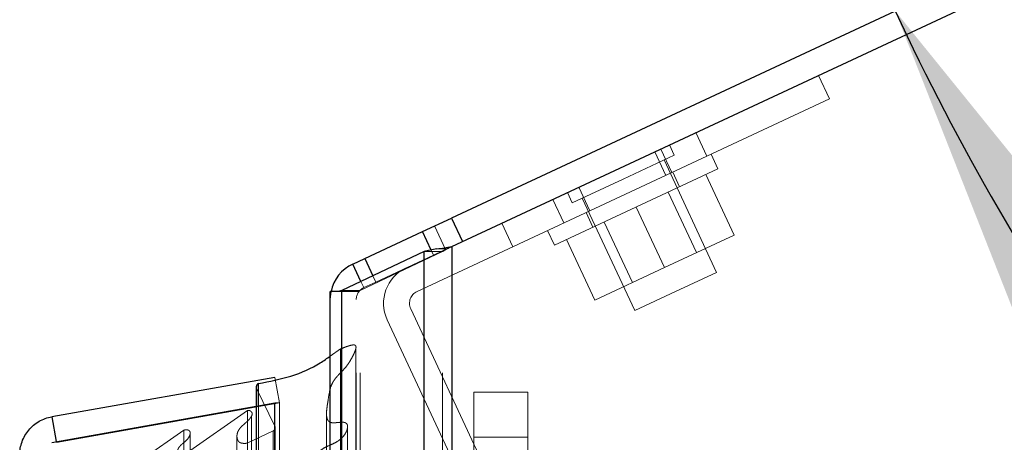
# Model space of a CAD drawing. Header units: inches. Extents: x 0.2 to 10.8, y 0.2 to 8.2.
# Tile 76 of 84: x 6.277 to 6.55, y 5.277 to 5.394. Entities that reach past the tile are written whole.
import ezdxf

# ---------------------------------------------------------------- set-up
doc = ezdxf.new("R2010")
doc.units = ezdxf.units.IN
doc.header["$MEASUREMENT"] = 0
doc.linetypes.add('HIDDEN', pattern=[0.07500000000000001, 0.05, -0.025])
doc.layers.add('DIMENSIONS', color=140, linetype='Continuous')
doc.styles.add('SLDTEXTSTYLE0', font='TXT', dxfattribs={"width": 0.7})
doc.dimstyles.new('SLDDIMSTYLE4', dxfattribs={"dimtxt": 0.0849609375, "dimasz": 0.13, "dimexe": 0, "dimexo": 0.0625, "dimgap": 0.021240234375, "dimtad": 0, "dimtih": 1, "dimtoh": 1, "dimdec": 4, "dimlfac": 10, "dimzin": 12, "dimdsep": 46, "dimtxsty": 'SLDTEXTSTYLE0', "dimsah": 1, "dimcen": 0.09, "dimadec": 0, "dimazin": 3, "dimtfac": 1, "dimtdec": 0, "dimtofl": 0, "dimtmove": 0, "dimatfit": 3, "dimfxl": 0, "dimfrac": 2, "dimtolj": 1, "dimtzin": 12, "dimarcsym": 0})

# ---------------------------------------------------------------- blocks, each defined once
blk = doc.blocks.new('_D_13')
at = {"layer": 'DIMENSIONS'}
blk.add_line((7.071257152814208, 5.691669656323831), (6.329765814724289, 5.691669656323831), dxfattribs=at)
for start, end in [(159.7730923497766, 180), (205.0000000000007, 225.2269076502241)]:
    blk.add_arc((7.15335915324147, 5.691669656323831), 0.6985933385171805, start, end, dxfattribs=at)
for points in [[(6.45476581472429, 5.691669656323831), (6.486623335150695, 5.819282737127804), (6.446792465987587, 5.822957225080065)], [(6.520218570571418, 5.39643135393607), (6.568476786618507, 5.274074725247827), (6.603022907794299, 5.294238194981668)]]:
    blk.add_solid(points, dxfattribs=at)
at = {"layer": 'DIMENSIONS', "insert": (6.367675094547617, 5.593998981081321), "char_height": 0.08333333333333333, "attachment_point": 1, "style": 'SLDTEXTSTYLE0'}
blk.add_mtext('25°', dxfattribs=at)

msp = doc.modelspace()

# ---------------------------------------------------------------- linework, layer by layer
at = {"color": 7, "linetype": 'Continuous', "lineweight": 25}
for p, q in [((7.153359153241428, 5.69166965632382), (6.397187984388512, 5.33906124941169)), ((6.397293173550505, 5.331165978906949), (7.156402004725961, 5.685144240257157)), ((6.389177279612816, 5.335325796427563), (6.397187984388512, 5.33906124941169)), ((6.397187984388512, 5.33906124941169), (6.400230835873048, 5.332535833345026)), ((6.373155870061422, 5.32785489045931), (6.389177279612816, 5.335325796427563)), ((6.391573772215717, 5.330186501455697), (6.389177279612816, 5.335325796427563)), ((6.389656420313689, 5.329749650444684), (6.366765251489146, 5.318981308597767)), ((6.389656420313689, 2.996170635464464), (6.389656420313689, 5.329749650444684)), ((6.397293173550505, 5.331165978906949), (6.397293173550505, 2.996170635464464)), ((6.369837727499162, 5.326307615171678), (6.373155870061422, 5.32785489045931)), ((6.372086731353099, 5.321484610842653), (6.369837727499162, 5.326307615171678)), ((6.373155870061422, 5.32785489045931), (6.375399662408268, 5.323043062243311)), ((6.363602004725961, 2.996170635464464), (6.363602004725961, 5.318670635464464)), ((6.365638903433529, 5.318670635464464), (6.363602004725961, 5.318670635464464)), ((6.366765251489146, 2.996170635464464), (6.366765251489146, 5.318981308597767)), ((6.348238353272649, 5.294927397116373), (6.286413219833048, 5.284025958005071)), ((6.343678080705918, 5.287021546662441), (6.343678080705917, 5.293186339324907)), ((6.343066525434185, 5.292264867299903), (6.343066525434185, 5.286913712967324)), ((6.286413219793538, 5.276924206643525), (6.348238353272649, 5.287825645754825)), ((6.348238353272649, 3.027495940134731), (6.348238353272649, 5.287825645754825)), ((6.348238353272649, 5.287825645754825), (6.348321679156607, 5.28782564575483)), ((6.286413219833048, 5.284025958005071), (6.28762769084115, 5.277138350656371))]:
    msp.add_line(p, q, dxfattribs=at)
at = {"color": 7, "linetype": 'HIDDEN', "lineweight": 18}
for p, q in [((6.498977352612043, 5.378582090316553), (6.502020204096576, 5.372056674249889)), ((6.502020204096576, 5.372056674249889), (6.468033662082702, 5.356208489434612)), ((6.468033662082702, 5.356208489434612), (6.464990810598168, 5.362733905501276)), ((6.464990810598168, 5.362733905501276), (6.468033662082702, 5.356208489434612)), ((6.458963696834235, 5.356475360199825), (6.457643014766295, 5.359307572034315)), ((6.38764416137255, 5.318722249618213), (6.468033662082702, 5.356208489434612)), ((6.444802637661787, 5.349871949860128), (6.458963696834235, 5.356475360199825)), ((6.453558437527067, 5.357402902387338), (6.456601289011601, 5.350877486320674)), ((6.45520308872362, 5.358169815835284), (6.458245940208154, 5.351644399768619)), ((6.471084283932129, 5.352665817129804), (6.469182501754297, 5.35674420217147)), ((6.470658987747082, 5.324000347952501), (6.456131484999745, 5.355154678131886)), ((6.471084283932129, 5.352665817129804), (6.425768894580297, 5.331534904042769)), ((6.460435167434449, 5.34770005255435), (6.458533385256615, 5.351778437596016)), ((6.467730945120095, 5.351102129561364), (6.475549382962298, 5.334335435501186)), ((6.430641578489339, 5.343268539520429), (6.444802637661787, 5.349871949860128)), ((6.429320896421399, 5.346100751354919), (6.430641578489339, 5.343268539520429)), ((6.432545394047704, 5.347604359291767), (6.435588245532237, 5.341078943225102)), ((6.465122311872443, 5.329473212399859), (6.457303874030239, 5.346239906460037)), ((6.425339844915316, 5.344244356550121), (6.428382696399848, 5.337718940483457)), ((6.425339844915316, 5.344244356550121), (6.428382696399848, 5.337718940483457)), ((6.425339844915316, 5.344244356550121), (6.428382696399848, 5.337718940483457)), ((6.425339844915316, 5.344244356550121), (6.428382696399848, 5.337718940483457)), ((6.433473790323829, 5.34458922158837), (6.448001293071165, 5.313434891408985)), ((6.434516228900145, 5.340579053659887), (6.436418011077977, 5.336500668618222)), ((6.448426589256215, 5.342100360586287), (6.456245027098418, 5.32533366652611)), ((6.395538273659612, 5.330347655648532), (6.39249542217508, 5.336873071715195)), ((6.411178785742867, 5.337640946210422), (6.4142216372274, 5.33111553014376)), ((6.439549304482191, 5.337960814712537), (6.447367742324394, 5.321194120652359)), ((6.423867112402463, 5.335613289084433), (6.425768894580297, 5.331534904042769)), ((6.456245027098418, 5.32533366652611), (6.475549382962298, 5.334335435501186)), ((6.429122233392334, 5.33309859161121), (6.436940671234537, 5.316331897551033)), ((6.371856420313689, 5.318981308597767), (6.394747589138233, 5.329749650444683)), ((6.392220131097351, 5.328800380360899), (6.376198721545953, 5.321329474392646)), ((6.394747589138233, 5.329749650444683), (6.389656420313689, 5.329749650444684)), ((6.389656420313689, 2.996170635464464), (6.38965642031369, 5.329749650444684)), ((6.392220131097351, 5.328800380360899), (6.391573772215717, 5.330186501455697)), ((6.397248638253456, 5.331145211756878), (6.392220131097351, 5.328800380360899)), ((6.39591551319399, 5.330506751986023), (6.393160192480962, 5.330506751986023)), ((6.394747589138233, 2.996170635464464), (6.394747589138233, 5.329749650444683)), ((6.394747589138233, 2.996170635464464), (6.394747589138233, 5.329749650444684)), ((6.397293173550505, 5.331165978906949), (6.397293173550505, 2.996170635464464)), ((6.397293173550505, 2.996170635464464), (6.397293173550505, 5.331165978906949)), ((6.397293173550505, 2.996170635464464), (6.397293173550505, 5.33116597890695)), ((6.436940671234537, 5.316331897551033), (6.456245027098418, 5.32533366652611)), ((6.459330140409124, 5.318717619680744), (6.470658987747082, 5.324000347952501)), ((6.372880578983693, 5.319782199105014), (6.372086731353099, 5.321484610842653)), ((6.376198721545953, 5.321329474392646), (6.372880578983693, 5.319782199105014)), ((6.375399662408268, 5.323043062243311), (6.376198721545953, 5.321329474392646)), ((6.371480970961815, 5.318670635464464), (6.365638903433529, 5.318670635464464)), ((6.371856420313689, 5.318981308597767), (6.366765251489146, 5.318981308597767)), ((6.366765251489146, 2.996170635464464), (6.366765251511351, 5.318981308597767)), ((6.370802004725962, 2.996170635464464), (6.370802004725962, 5.318670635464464)), ((6.371856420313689, 2.996170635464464), (6.371856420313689, 5.318981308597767)), ((6.371856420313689, 2.996170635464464), (6.371856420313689, 5.318981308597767)), ((6.448001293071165, 5.313434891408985), (6.459330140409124, 5.318717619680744)), ((6.410245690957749, 5.261734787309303), (6.385902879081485, 5.313938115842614)), ((6.403720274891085, 5.25869193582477), (6.379377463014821, 5.310895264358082)), ((6.363602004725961, 5.300832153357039), (6.366460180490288, 5.302790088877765)), ((6.366460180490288, 3.012531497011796), (6.366460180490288, 5.302790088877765)), ((6.348238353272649, 5.294927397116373), (6.349488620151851, 5.287836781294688)), ((6.343167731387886, 3.023495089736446), (6.343167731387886, 5.291826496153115)), ((6.348328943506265, 5.281244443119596), (6.343167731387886, 5.291826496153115)), ((6.343167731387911, 3.023495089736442), (6.343167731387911, 5.291826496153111)), ((6.403354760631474, 5.290855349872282), (6.418354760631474, 5.290855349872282)), ((6.403354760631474, 5.278355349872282), (6.403354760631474, 5.290855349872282)), ((6.418354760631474, 5.290855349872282), (6.418354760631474, 5.278355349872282)), ((6.349488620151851, 5.287836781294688), (6.28766348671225, 5.276935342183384)), ((6.287663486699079, 5.276924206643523), (6.349488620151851, 5.28782564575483)), ((6.348321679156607, 5.28782564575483), (6.349488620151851, 5.28782564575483)), ((6.349488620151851, 3.027495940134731), (6.349488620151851, 5.28782564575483)), ((6.32369413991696, 5.27390479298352), (6.340602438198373, 5.285744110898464)), ((6.340602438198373, 3.0295774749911), (6.340602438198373, 5.285744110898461)), ((6.343066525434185, 5.286913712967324), (6.343066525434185, 3.028407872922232)), ((6.343678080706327, 3.028300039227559), (6.343678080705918, 5.287021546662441)), ((6.341793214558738, 3.03108332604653), (6.341793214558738, 5.284283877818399)), ((6.362553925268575, 5.284845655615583), (6.362553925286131, 3.030481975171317)), ((6.362553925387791, 5.28484372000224), (6.362553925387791, 3.030492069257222)), ((6.311673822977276, 5.272341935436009), (6.322992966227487, 5.280267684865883)), ((6.322992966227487, 3.035053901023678), (6.322992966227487, 5.280267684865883)), ((6.340565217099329, 5.276687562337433), (6.347787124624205, 5.280088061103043)), ((6.347787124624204, 3.035233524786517), (6.347787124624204, 5.280088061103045)), ((6.347787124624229, 3.035233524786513), (6.347787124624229, 5.28008806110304)), ((6.348328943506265, 3.034077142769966), (6.348328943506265, 5.281244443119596)), ((6.348361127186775, 3.034328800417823), (6.348361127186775, 5.280992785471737)), ((6.28762769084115, 5.277138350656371), (6.28766348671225, 5.276935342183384)), ((6.324710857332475, 5.279153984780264), (6.324710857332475, 5.27915876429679)), ((6.32471085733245, 3.036162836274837), (6.32471085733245, 5.27915382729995)), ((6.337725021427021, 5.278660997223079), (6.337725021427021, 5.278658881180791)), ((6.337725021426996, 5.278658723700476), (6.337725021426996, 3.036672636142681)), ((6.403354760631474, 5.220440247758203), (6.403354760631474, 5.278355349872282)), ((6.403354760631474, 5.278355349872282), (6.418354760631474, 5.278355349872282)), ((6.403354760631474, 5.278355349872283), (6.418354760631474, 5.278355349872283)), ((6.418354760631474, 5.278355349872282), (6.418354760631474, 5.220440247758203))]:
    msp.add_line(p, q, dxfattribs=at)
at = {"color": 7, "linetype": 'HIDDEN', "lineweight": 18, "flags": 128}
for points in [[(6.363602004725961, 5.316519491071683), (6.363710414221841, 5.318045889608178), (6.363818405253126, 5.318670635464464)], [(6.37066884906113, 3.012459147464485), (6.370669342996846, 4.148595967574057), (6.370668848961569, 5.302857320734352)], [(6.368389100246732, 3.034127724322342), (6.368389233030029, 4.111322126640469), (6.368389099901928, 5.281180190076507)], [(6.368389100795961, 3.034114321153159), (6.368389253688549, 4.139523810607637), (6.368389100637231, 5.281209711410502)]]:
    msp.add_lwpolyline(points, dxfattribs=at)
at = {"color": 7, "linetype": 'Continuous', "lineweight": 25}
for centre, radius, start, end in [((6.374402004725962, 5.316519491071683), 0.01079999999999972, 115.0000000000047, 168.5109861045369), ((6.344066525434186, 5.292264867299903), 0.001000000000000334, 112.8577604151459, 180)]:
    msp.add_arc(centre, radius, start, end, dxfattribs=at)
at = {"color": 7, "linetype": 'HIDDEN', "lineweight": 18}
for centre, radius, start, end in [((6.389165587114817, 5.315459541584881), 0.01080000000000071, 115.0000000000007, 204.9999999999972), ((6.374402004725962, 5.316519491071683), 0.003599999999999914, 115.0000000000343, 180), ((6.389165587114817, 5.315459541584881), 0.003600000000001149, 115.0000000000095, 204.9999999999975), ((6.344066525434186, 5.292264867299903), 0.001000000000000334, 180, 205.9999999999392), ((6.347361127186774, 5.280992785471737), 0.001000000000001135, 295.2138142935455, 14.57562494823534)]:
    msp.add_arc(centre, radius, start, end, dxfattribs=at)
at = {"color": 7, "linetype": 'Continuous', "lineweight": 25}
for points in [[(6.393160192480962, 5.330506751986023), (6.391851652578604, 5.330253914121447), (6.390657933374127, 5.330002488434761), (6.389656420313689, 5.329749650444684)], [(6.393160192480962, 5.330506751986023), (6.394468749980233, 5.330726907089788), (6.395876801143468, 5.33094582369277), (6.397293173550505, 5.331165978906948)], [(6.366765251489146, 5.318981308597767), (6.366355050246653, 5.318877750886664), (6.365977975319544, 5.318774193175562), (6.365638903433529, 5.318670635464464)]]:
    msp.add_open_spline(points, degree=3, dxfattribs=at)
at = {"color": 7, "linetype": 'HIDDEN', "lineweight": 18}
for points in [[(6.395915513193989, 5.330506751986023), (6.39547948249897, 5.330254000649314), (6.395081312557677, 5.330002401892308), (6.394747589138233, 5.329749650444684)], [(6.395915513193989, 5.330506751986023), (6.396350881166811, 5.330726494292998), (6.396821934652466, 5.330946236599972), (6.397293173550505, 5.331165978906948)], [(6.371856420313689, 5.318981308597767), (6.371719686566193, 5.318877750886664), (6.371593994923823, 5.318774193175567), (6.371480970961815, 5.318670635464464)]]:
    msp.add_open_spline(points, degree=3, dxfattribs=at)
for points, knots in [([(6.366460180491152, 5.302790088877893), (6.366825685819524, 5.302942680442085), (6.367495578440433, 5.30322234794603), (6.368437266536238, 5.303558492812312), (6.369213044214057, 5.303802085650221), (6.36978606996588, 5.303906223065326), (6.370188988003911, 5.303913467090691), (6.370455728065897, 5.303863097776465), (6.370640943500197, 5.303700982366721), (6.370726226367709, 5.303467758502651), (6.370741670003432, 5.303181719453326), (6.370679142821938, 5.302862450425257), (6.370568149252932, 5.30253051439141), (6.370335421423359, 5.301853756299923), (6.369896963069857, 5.300890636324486), (6.369230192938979, 5.299688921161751), (6.368526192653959, 5.298570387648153), (6.367742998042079, 5.297545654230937), (6.366795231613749, 5.296552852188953), (6.365925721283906, 5.295685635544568), (6.365209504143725, 5.29486735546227), (6.364668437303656, 5.294157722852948), (6.364035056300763, 5.293124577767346), (6.363343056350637, 5.291269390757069), (6.363110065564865, 5.289253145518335), (6.362806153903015, 5.287411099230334), (6.362627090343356, 5.286202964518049), (6.362523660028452, 5.284929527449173), (6.362590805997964, 5.283824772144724), (6.362902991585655, 5.282963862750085), (6.36337935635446, 5.282567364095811), (6.363910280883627, 5.282362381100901), (6.364492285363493, 5.282312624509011), (6.365236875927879, 5.282369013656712), (6.36598399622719, 5.282444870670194), (6.366575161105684, 5.282491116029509), (6.366958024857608, 5.282500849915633), (6.367239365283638, 5.282487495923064), (6.367521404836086, 5.282434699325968), (6.367798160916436, 5.28233899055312), (6.368083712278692, 5.282180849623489), (6.368319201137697, 5.28188003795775), (6.368393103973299, 5.281485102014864), (6.368394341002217, 5.281082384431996), (6.368333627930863, 5.280695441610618), (6.368187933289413, 5.280181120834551), (6.367877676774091, 5.27950366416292), (6.367362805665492, 5.278735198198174), (6.366688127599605, 5.278006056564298), (6.365904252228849, 5.277368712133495), (6.364731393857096, 5.276655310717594), (6.363228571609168, 5.27604762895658), (6.361702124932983, 5.27526659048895), (6.360443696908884, 5.274437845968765), (6.359399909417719, 5.273520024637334), (6.358792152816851, 5.272674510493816), (6.358523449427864, 5.272013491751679), (6.358424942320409, 5.271572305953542), (6.358419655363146, 5.271123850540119), (6.358527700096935, 5.270672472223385), (6.358694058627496, 5.270354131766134), (6.358899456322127, 5.270094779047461), (6.359135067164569, 5.269871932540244), (6.359531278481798, 5.269620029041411), (6.360055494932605, 5.269368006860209), (6.360610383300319, 5.269104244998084), (6.361240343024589, 5.268747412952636), (6.36194502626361, 5.268297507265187), (6.36275673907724, 5.2677575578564), (6.363671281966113, 5.267093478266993), (6.364625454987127, 5.266308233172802), (6.36555043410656, 5.265407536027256), (6.366268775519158, 5.264515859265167), (6.366796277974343, 5.263596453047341), (6.366987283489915, 5.262864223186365), (6.366997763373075, 5.262296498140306), (6.366935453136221, 5.261892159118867), (6.366663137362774, 5.261400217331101), (6.366051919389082, 5.261174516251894), (6.365403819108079, 5.261110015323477), (6.364660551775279, 5.261170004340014), (6.363718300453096, 5.261320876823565), (6.362634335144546, 5.261555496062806), (6.361541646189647, 5.261800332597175), (6.360567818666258, 5.261969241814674), (6.359817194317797, 5.26204320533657), (6.359285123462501, 5.261990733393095), (6.358920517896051, 5.261884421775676), (6.358637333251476, 5.261712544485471), (6.358448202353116, 5.261392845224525), (6.358389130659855, 5.260999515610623), (6.358440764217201, 5.260598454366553), (6.358527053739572, 5.260208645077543), (6.358656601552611, 5.259749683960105), (6.358842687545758, 5.259211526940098), (6.359072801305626, 5.258614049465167), (6.359279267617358, 5.258127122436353), (6.359426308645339, 5.257800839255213), (6.359504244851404, 5.257633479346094), (6.359544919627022, 5.257547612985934), (6.359565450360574, 5.257504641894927), (6.359575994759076, 5.257482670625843), (6.359580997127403, 5.257472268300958), (6.359583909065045, 5.257466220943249), (6.359584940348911, 5.257464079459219), (6.35958727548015, 5.257459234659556), (6.359586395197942, 5.257461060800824), (6.359585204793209, 5.25746353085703), (6.359586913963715, 5.257459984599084), (6.359587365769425, 5.257459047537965), (6.359587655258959, 5.257458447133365), (6.35958802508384, 5.257457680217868), (6.359588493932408, 5.257456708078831), (6.359589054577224, 5.257455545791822), (6.359589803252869, 5.257453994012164), (6.359590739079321, 5.257452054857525), (6.359591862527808, 5.257449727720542), (6.359593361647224, 5.257446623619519), (6.359595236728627, 5.257442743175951), (6.359597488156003, 5.257438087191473), (6.359600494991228, 5.257431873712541), (6.359604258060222, 5.257424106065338), (6.359608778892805, 5.257414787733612), (6.359614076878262, 5.257403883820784), (6.359620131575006, 5.257391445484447), (6.359626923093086, 5.25737752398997), (6.359633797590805, 5.257363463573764), (6.359656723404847, 5.257316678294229), (6.359714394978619, 5.257200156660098), (6.359844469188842, 5.256944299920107), (6.360107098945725, 5.256454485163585), (6.360521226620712, 5.255758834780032), (6.361071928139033, 5.254962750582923), (6.361818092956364, 5.254017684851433), (6.362999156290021, 5.252738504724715), (6.364295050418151, 5.25158748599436), (6.365323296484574, 5.250602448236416), (6.365836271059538, 5.249971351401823), (6.36615468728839, 5.249264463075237), (6.366077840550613, 5.248510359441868), (6.365789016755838, 5.247967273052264), (6.36544248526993, 5.247588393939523), (6.365091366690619, 5.247368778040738), (6.364673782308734, 5.247229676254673), (6.364218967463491, 5.247176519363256), (6.36372542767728, 5.247212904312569), (6.363182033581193, 5.247331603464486), (6.362563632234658, 5.247527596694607), (6.361873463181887, 5.247773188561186), (6.361402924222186, 5.247968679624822), (6.361153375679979, 5.248072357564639)], [0, 0, 0, 0, 0.01126777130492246, 0.02065140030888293, 0.02797978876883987, 0.03376005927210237, 0.03628641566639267, 0.03862352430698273, 0.04091172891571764, 0.04357633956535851, 0.04741083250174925, 0.05144594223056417, 0.05577400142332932, 0.06044538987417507, 0.07749990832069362, 0.09368254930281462, 0.1089547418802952, 0.1234211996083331, 0.1374589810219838, 0.1541857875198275, 0.1631814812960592, 0.1733416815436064, 0.1846204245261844, 0.2054555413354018, 0.2454682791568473, 0.2599675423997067, 0.2751970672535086, 0.291110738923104, 0.3078145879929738, 0.3169294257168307, 0.3232757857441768, 0.327302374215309, 0.3323881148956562, 0.3386202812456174, 0.3471351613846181, 0.3524201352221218, 0.3544046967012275, 0.3573351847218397, 0.3598770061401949, 0.3620585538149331, 0.3654233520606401, 0.3696475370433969, 0.3745584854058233, 0.379543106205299, 0.3846674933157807, 0.3899520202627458, 0.3993216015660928, 0.4110442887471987, 0.421894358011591, 0.4318958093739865, 0.4428826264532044, 0.4621394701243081, 0.4783951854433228, 0.492699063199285, 0.5077194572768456, 0.5224416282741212, 0.5279659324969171, 0.5334556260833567, 0.5389585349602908, 0.5445610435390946, 0.5503070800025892, 0.5523937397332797, 0.5556576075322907, 0.5602898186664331, 0.5664486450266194, 0.5726686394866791, 0.5782442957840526, 0.5878992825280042, 0.5977868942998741, 0.6078605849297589, 0.6227337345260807, 0.6366540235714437, 0.6496602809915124, 0.6610646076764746, 0.6740219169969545, 0.6771730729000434, 0.6823512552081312, 0.6894606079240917, 0.6953482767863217, 0.7000226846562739, 0.7066125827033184, 0.7151279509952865, 0.7256360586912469, 0.7366722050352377, 0.74550277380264, 0.7521767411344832, 0.7567669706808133, 0.7594119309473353, 0.7627429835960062, 0.7667833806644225, 0.77168496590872, 0.7770768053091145, 0.782020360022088, 0.7865163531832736, 0.7945956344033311, 0.8027267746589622, 0.8099369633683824, 0.8136537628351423, 0.8155825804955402, 0.8165591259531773, 0.817049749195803, 0.8172955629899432, 0.8174185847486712, 0.8174801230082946, 0.8175108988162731, 0.8175443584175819, 0.8175602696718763, 0.8175762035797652, 0.8176055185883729, 0.8176091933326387, 0.8176168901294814, 0.8176286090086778, 0.8176399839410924, 0.817655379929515, 0.8176747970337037, 0.8177015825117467, 0.8177323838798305, 0.817767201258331, 0.8178248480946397, 0.8178864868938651, 0.817952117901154, 0.8180716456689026, 0.8181950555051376, 0.818322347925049, 0.8185049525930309, 0.8186894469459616, 0.8188758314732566, 0.8190641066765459, 0.8205505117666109, 0.8235164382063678, 0.8292873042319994, 0.8402466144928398, 0.8518375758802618, 0.8625950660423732, 0.8809403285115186, 0.9088719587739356, 0.9180091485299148, 0.9271299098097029, 0.9359861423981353, 0.9448673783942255, 0.9543141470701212, 0.9584142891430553, 0.962390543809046, 0.966411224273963, 0.9704134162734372, 0.9744692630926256, 0.9794956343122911, 0.9854988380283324, 0.9923093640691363, 1, 1, 1, 1]), ([(6.340602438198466, 5.285744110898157), (6.340645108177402, 5.285754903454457), (6.340732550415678, 5.285777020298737), (6.340877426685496, 5.285782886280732), (6.341029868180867, 5.285767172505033), (6.341187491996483, 5.285727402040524), (6.341345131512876, 5.285664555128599), (6.341496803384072, 5.285579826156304), (6.341635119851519, 5.285475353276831), (6.341761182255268, 5.285343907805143), (6.341891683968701, 5.285142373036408), (6.342007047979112, 5.284692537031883), (6.341734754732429, 5.284081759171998), (6.341198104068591, 5.28335899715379), (6.340475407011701, 5.282621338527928), (6.339593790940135, 5.281867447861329), (6.338881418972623, 5.28122770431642), (6.338420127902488, 5.280659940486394), (6.338123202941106, 5.280197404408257), (6.337867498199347, 5.279635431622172), (6.337709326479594, 5.278969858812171), (6.337716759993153, 5.278267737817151), (6.337869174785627, 5.277610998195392), (6.338150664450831, 5.277152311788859), (6.338509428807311, 5.276868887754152), (6.338946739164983, 5.276707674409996), (6.339448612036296, 5.276632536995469), (6.340001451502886, 5.276621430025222), (6.340375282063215, 5.276665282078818), (6.340565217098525, 5.27668756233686)], [0, 0, 0, 0, 0.008015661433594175, 0.01642624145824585, 0.02548130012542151, 0.03532265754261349, 0.04596837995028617, 0.05731829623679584, 0.06918684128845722, 0.08154973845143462, 0.09716460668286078, 0.1262066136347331, 0.193864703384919, 0.2508569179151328, 0.3344528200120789, 0.4187956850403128, 0.5010146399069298, 0.5361129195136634, 0.5786151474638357, 0.6281782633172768, 0.6848127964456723, 0.7500089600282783, 0.8064906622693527, 0.8477527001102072, 0.8748195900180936, 0.9022650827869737, 0.9327237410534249, 0.9658184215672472, 1, 1, 1, 1]), ([(6.322992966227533, 5.280267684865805), (6.323041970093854, 5.280292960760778), (6.323140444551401, 5.280343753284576), (6.323313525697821, 5.280391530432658), (6.323498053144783, 5.280417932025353), (6.323691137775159, 5.280421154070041), (6.323886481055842, 5.280401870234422), (6.324078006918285, 5.280360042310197), (6.32425878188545, 5.280295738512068), (6.324421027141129, 5.28020902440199), (6.324586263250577, 5.280074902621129), (6.324728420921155, 5.279837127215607), (6.324764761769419, 5.279520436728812), (6.324732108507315, 5.279186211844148), (6.324574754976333, 5.278612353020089), (6.324042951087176, 5.277723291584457), (6.323087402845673, 5.276933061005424), (6.322299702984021, 5.276264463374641), (6.321794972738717, 5.275749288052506), (6.32140987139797, 5.275187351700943), (6.321242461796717, 5.274586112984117), (6.321401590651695, 5.27404460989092), (6.32171144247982, 5.273664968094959), (6.322026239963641, 5.273498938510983), (6.322340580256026, 5.273467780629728), (6.322660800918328, 5.273511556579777), (6.322982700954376, 5.273604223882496), (6.323329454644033, 5.273741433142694), (6.323556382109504, 5.273843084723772), (6.323694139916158, 5.273904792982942)], [0, 0, 0, 0, 0.01286879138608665, 0.02586014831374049, 0.03915414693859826, 0.05280973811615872, 0.06678895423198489, 0.0809919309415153, 0.09530063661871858, 0.109635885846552, 0.1240351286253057, 0.1483514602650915, 0.1869717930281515, 0.2169893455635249, 0.2495702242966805, 0.3631535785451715, 0.498613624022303, 0.5635885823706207, 0.6272607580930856, 0.6891535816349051, 0.7481889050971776, 0.8066944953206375, 0.8499554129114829, 0.8739836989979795, 0.8919318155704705, 0.9150774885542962, 0.9430074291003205, 0.9654022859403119, 1, 1, 1, 1])]:
    msp.add_open_spline(points, degree=3, knots=knots, dxfattribs=at)
at = {"color": 7, "linetype": 'Continuous', "lineweight": 25}
for points, knots in [([(6.343678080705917, 5.293186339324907), (6.346732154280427, 5.293791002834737), (6.352881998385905, 5.295008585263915), (6.359543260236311, 5.297920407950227), (6.362699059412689, 5.300184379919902), (6.363602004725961, 5.300832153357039)], [0, 0, 0, 0, 0.413235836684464, 0.8321135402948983, 1, 1, 1, 1]), ([(6.277488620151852, 5.273390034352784), (6.277488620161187, 5.274646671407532), (6.277710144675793, 5.275902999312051), (6.278569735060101, 5.278264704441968), (6.279207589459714, 5.279369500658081), (6.280823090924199, 5.281294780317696), (6.281800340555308, 5.282114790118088), (6.283976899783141, 5.283371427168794), (6.28517567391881, 5.283807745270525), (6.286413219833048, 5.284025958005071)], [0, 0, 0, 0, 0.25, 0.25, 0.5, 0.5, 0.75, 0.75, 1, 1, 1, 1])]:
    msp.add_open_spline(points, degree=3, knots=knots, dxfattribs=at)

# ---------------------------------------------------------------- dimensions: what is measured, and where the dimension line sits
at = {"layer": 'DIMENSIONS'}
dim = msp.add_angular_dim_2l(base=(6.465620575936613, 5.81434117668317), line1=((7.121257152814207, 5.691669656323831), (7.153359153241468, 5.691669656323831)), line2=((6.389177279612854, 5.335325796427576), (7.153359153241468, 5.691669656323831)), dimstyle='SLDDIMSTYLE4', dxfattribs=at)
dim.commit()
dim.dimension.update_dxf_attribs({"geometry": '_D_13', "text_midpoint": (6.468446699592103, 5.554092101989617), "dimtype": 162})

doc.saveas('drawing.dxf')
